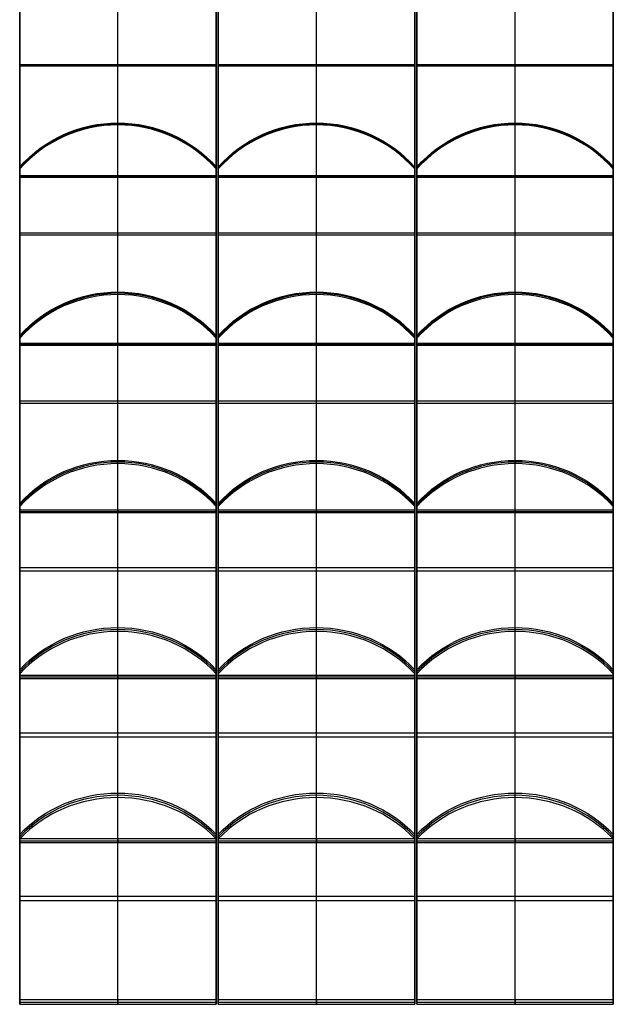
# Model space of a CAD drawing. Header units: millimetres. Extents: x -1200 to 1200, y -923 to 972.
# Tile 2 of 8: x -599 to -1, y -923 to 69. Entities that reach past the tile are written whole.
import ezdxf

# ---------------------------------------------------------------- set-up
doc = ezdxf.new("R2010")
doc.units = ezdxf.units.MM
doc.layers.add('Default', color=7, linetype='Continuous', true_color=0x000000)

msp = doc.modelspace()

# ---------------------------------------------------------------- linework, layer by layer
at = {"layer": 'Default', "color": 57, "true_color": 0x7a8051}
for p, q in [((-500.45, -88.25, 21.34), (-500.45, 135.51, -2.18)), ((-500.45, -89.51, 9.41), (-500.45, 134.26, -14.11)), ((-599.45, 58.03, 5.97), (-599.45, -56.77, 5.97)), ((-401.45, -56.77, 5.97), (-401.45, 58.03, 5.97)), ((-401.45, 23.63, 9.58), (-599.45, 23.63, 9.58)), ((-401.45, 22.38, -2.35), (-599.45, 22.38, -2.35)), ((-599.45, 0.63, -0.07), (-599.45, 0.63, 12)), ((-401.45, 0.63, -0.07), (-401.45, 0.63, 12)), ((-300.27, -256.98, 31.14), (-300.27, -34.9, -5.03)), ((-300.27, -258.91, 19.29), (-300.27, -36.83, -16.88)), ((-386.67, -68.81, -11.67), (-386.67, -66.88, 0.18)), ((-599.45, -88.88, 15.37), (-401.45, -88.88, 15.37)), ((-500.45, -88.25, 21.34), (-500.45, -89.51, 9.41)), ((-399.27, -131.79, 10.75), (-399.27, -206.44, 10.75)), ((-201.27, -206.44, 10.75), (-201.27, -131.79, 10.75)), ((-201.27, -145.94, 13.05), (-399.27, -145.94, 13.05)), ((-201.27, -147.87, 1.21), (-399.27, -147.87, 1.21)), ((-399.27, -169.11, 4.67), (-399.27, -169.11, 16.83)), ((-201.27, -169.11, 4.67), (-201.27, -169.11, 16.83)), ((-300.27, -424.88, 50.48), (-300.27, -205.21, 1.78)), ((-300.27, -427.48, 38.76), (-300.27, -207.81, -9.93)), ((-386.67, -239.44, -2.92), (-386.67, -236.84, 8.79)), ((-300.27, -256.98, 31.14), (-300.27, -258.91, 19.29)), ((-399.27, -257.94, 25.21), (-201.27, -257.94, 25.21)), ((-399.27, -310.59, 25.14), (-399.27, -366.03, 25.14)), ((-201.27, -315.05, 26.13), (-399.27, -315.05, 26.13)), ((-201.27, -366.03, 25.14), (-201.27, -310.59, 25.14)), ((-201.27, -317.64, 14.41), (-399.27, -317.64, 14.41)), ((-399.27, -338.31, 19), (-399.27, -338.31, 31.29)), ((-201.27, -338.31, 19), (-201.27, -338.31, 31.29)), ((-500.45, -591.41, 79.31), (-500.45, -374.86, 18.24)), ((-100.09, -591.41, 79.31), (-100.09, -374.86, 18.24)), ((-500.45, -594.67, 67.76), (-500.45, -378.12, 6.69)), ((-100.09, -594.67, 67.76), (-100.09, -378.12, 6.69)), ((-586.85, -409.3, 15.48), (-586.85, -406.04, 27.03)), ((-186.49, -409.3, 15.48), (-186.49, -406.04, 27.03)), ((-399.27, -426.18, 44.62), (-201.27, -426.18, 44.62)), ((-300.27, -424.88, 50.48), (-300.27, -427.48, 38.76)), ((-401.45, -483.14, 48.77), (-599.45, -483.14, 48.77)), ((-599.45, -484.32, 49.11), (-599.45, -528.52, 49.11)), ((-401.45, -528.52, 49.11), (-401.45, -484.32, 49.11)), ((-1.09, -483.14, 48.77), (-199.09, -483.14, 48.77)), ((-199.09, -484.32, 49.11), (-199.09, -528.52, 49.11)), ((-1.09, -528.52, 49.11), (-1.09, -484.32, 49.11)), ((-401.45, -486.39, 37.22), (-599.45, -486.39, 37.22)), ((-1.09, -486.39, 37.22), (-199.09, -486.39, 37.22)), ((-599.45, -506.42, 42.87), (-599.45, -506.42, 55.34)), ((-401.45, -506.42, 42.87), (-401.45, -506.42, 55.34)), ((-199.09, -506.42, 42.87), (-199.09, -506.42, 55.34)), ((-1.09, -506.42, 42.87), (-1.09, -506.42, 55.34)), ((-300.27, -756.04, 117.54), (-300.27, -543.3, 44.28)), ((-300.27, -759.95, 106.19), (-300.27, -547.21, 32.94)), ((-386.67, -577.84, 43.49), (-386.67, -573.94, 54.83)), ((-599.45, -593.04, 73.54), (-401.45, -593.04, 73.54)), ((-500.45, -591.41, 79.31), (-500.45, -594.67, 67.76)), ((-199.09, -593.04, 73.54), (-1.09, -593.04, 73.54)), ((-100.09, -591.41, 79.31), (-100.09, -594.67, 67.76)), ((-201.27, -649.67, 80.91), (-399.27, -649.67, 80.91)), ((-201.27, -653.58, 69.56), (-399.27, -653.58, 69.56)), ((-399.27, -654.47, 82.56), (-399.27, -691.33, 82.56)), ((-201.27, -691.33, 82.56), (-201.27, -654.47, 82.56)), ((-399.27, -672.9, 76.22), (-399.27, -672.9, 88.91)), ((-201.27, -672.9, 76.22), (-201.27, -672.9, 88.91)), ((-300.27, -918.24, 165.04), (-300.27, -710, 79.84)), ((-300.27, -922.79, 153.93), (-300.27, -714.54, 68.73)), ((-386.67, -744.53, 81), (-386.67, -739.98, 92.11)), ((-399.27, -758, 111.86), (-201.27, -758, 111.86)), ((-300.27, -756.04, 117.54), (-300.27, -759.95, 106.19)), ((-201.27, -814.12, 122.44), (-399.27, -814.12, 122.44)), ((-201.27, -818.66, 111.33), (-399.27, -818.66, 111.33)), ((-399.27, -821.37, 125.4), (-399.27, -853.06, 125.4)), ((-201.27, -853.06, 125.4), (-201.27, -821.37, 125.4)), ((-399.27, -837.22, 118.92), (-399.27, -837.22, 131.89)), ((-201.27, -837.22, 118.92), (-201.27, -837.22, 131.89)), ((-399.27, -920.51, 159.48), (-201.27, -920.51, 159.48)), ((-300.27, -918.24, 165.04), (-300.27, -922.79, 153.93))]:
    msp.add_line(p, q, dxfattribs=at)
at = {"layer": 'Default', "color": 252, "true_color": 0xa2a47c}
for p, q in [((-300.27, -88.25, 21.34), (-300.27, 135.51, -2.18)), ((-300.27, -89.51, 9.41), (-300.27, 134.26, -14.11)), ((-399.27, 58.03, 5.97), (-399.27, -56.77, 5.97)), ((-201.27, -56.77, 5.97), (-201.27, 58.03, 5.97)), ((-201.27, 23.63, 9.58), (-399.27, 23.63, 9.58)), ((-201.27, 22.38, -2.35), (-399.27, 22.38, -2.35)), ((-399.27, 0.63, -0.07), (-399.27, 0.63, 12)), ((-201.27, 0.63, -0.07), (-201.27, 0.63, 12)), ((-399.27, -88.88, 15.37), (-201.27, -88.88, 15.37)), ((-300.27, -88.25, 21.34), (-300.27, -89.51, 9.41)), ((-100.09, -756.04, 117.54), (-100.09, -543.3, 44.28)), ((-100.09, -759.95, 106.19), (-100.09, -547.21, 32.94)), ((-186.49, -577.84, 43.49), (-186.49, -573.94, 54.83)), ((-1.09, -649.67, 80.91), (-199.09, -649.67, 80.91)), ((-1.09, -653.58, 69.56), (-199.09, -653.58, 69.56)), ((-199.09, -654.47, 82.56), (-199.09, -691.33, 82.56)), ((-1.09, -691.33, 82.56), (-1.09, -654.47, 82.56)), ((-199.09, -672.9, 76.22), (-199.09, -672.9, 88.91)), ((-1.09, -672.9, 76.22), (-1.09, -672.9, 88.91)), ((-199.09, -758, 111.86), (-1.09, -758, 111.86)), ((-100.09, -756.04, 117.54), (-100.09, -759.95, 106.19))]:
    msp.add_line(p, q, dxfattribs=at)
at = {"layer": 'Default', "color": 55, "true_color": 0x92966b}
for p, q in [((-100.09, -88.25, 21.34), (-100.09, 135.51, -2.18)), ((-100.09, -89.51, 9.41), (-100.09, 134.26, -14.11)), ((-199.09, 58.03, 5.97), (-199.09, -56.77, 5.97)), ((-1.09, -56.77, 5.97), (-1.09, 58.03, 5.97)), ((-1.09, 23.63, 9.58), (-199.09, 23.63, 9.58)), ((-1.09, 22.38, -2.35), (-199.09, 22.38, -2.35)), ((-199.09, 0.63, -0.07), (-199.09, 0.63, 12)), ((-1.09, 0.63, -0.07), (-1.09, 0.63, 12)), ((-500.45, -256.98, 31.14), (-500.45, -34.9, -5.03)), ((-500.45, -258.91, 19.29), (-500.45, -36.83, -16.88)), ((-586.85, -68.81, -11.67), (-586.85, -66.88, 0.18)), ((-199.09, -88.88, 15.37), (-1.09, -88.88, 15.37)), ((-100.09, -88.25, 21.34), (-100.09, -89.51, 9.41)), ((-599.45, -131.79, 10.75), (-599.45, -206.44, 10.75)), ((-401.45, -206.44, 10.75), (-401.45, -131.79, 10.75)), ((-401.45, -145.94, 13.05), (-599.45, -145.94, 13.05)), ((-401.45, -147.87, 1.21), (-599.45, -147.87, 1.21)), ((-599.45, -169.11, 4.67), (-599.45, -169.11, 16.83)), ((-401.45, -169.11, 4.67), (-401.45, -169.11, 16.83)), ((-100.09, -424.88, 50.48), (-100.09, -205.21, 1.78)), ((-100.09, -427.48, 38.76), (-100.09, -207.81, -9.93)), ((-186.49, -239.44, -2.92), (-186.49, -236.84, 8.79)), ((-500.45, -256.98, 31.14), (-500.45, -258.91, 19.29)), ((-599.45, -257.94, 25.21), (-401.45, -257.94, 25.21)), ((-199.09, -310.59, 25.14), (-199.09, -366.03, 25.14)), ((-1.09, -315.05, 26.13), (-199.09, -315.05, 26.13)), ((-1.09, -366.03, 25.14), (-1.09, -310.59, 25.14)), ((-1.09, -317.64, 14.41), (-199.09, -317.64, 14.41)), ((-199.09, -338.31, 19), (-199.09, -338.31, 31.29)), ((-1.09, -338.31, 19), (-1.09, -338.31, 31.29)), ((-300.27, -591.41, 79.31), (-300.27, -374.86, 18.24)), ((-300.27, -594.67, 67.76), (-300.27, -378.12, 6.69)), ((-386.67, -409.3, 15.48), (-386.67, -406.04, 27.03)), ((-199.09, -426.18, 44.62), (-1.09, -426.18, 44.62)), ((-100.09, -424.88, 50.48), (-100.09, -427.48, 38.76)), ((-201.27, -483.14, 48.77), (-399.27, -483.14, 48.77)), ((-399.27, -484.32, 49.11), (-399.27, -528.52, 49.11)), ((-201.27, -528.52, 49.11), (-201.27, -484.32, 49.11)), ((-201.27, -486.39, 37.22), (-399.27, -486.39, 37.22)), ((-399.27, -506.42, 42.87), (-399.27, -506.42, 55.34)), ((-201.27, -506.42, 42.87), (-201.27, -506.42, 55.34)), ((-500.45, -756.04, 117.54), (-500.45, -543.3, 44.28)), ((-500.45, -759.95, 106.19), (-500.45, -547.21, 32.94)), ((-586.85, -577.84, 43.49), (-586.85, -573.94, 54.83)), ((-399.27, -593.04, 73.54), (-201.27, -593.04, 73.54)), ((-300.27, -591.41, 79.31), (-300.27, -594.67, 67.76)), ((-401.45, -649.67, 80.91), (-599.45, -649.67, 80.91)), ((-401.45, -653.58, 69.56), (-599.45, -653.58, 69.56)), ((-599.45, -654.47, 82.56), (-599.45, -691.33, 82.56)), ((-401.45, -691.33, 82.56), (-401.45, -654.47, 82.56)), ((-599.45, -672.9, 76.22), (-599.45, -672.9, 88.91)), ((-401.45, -672.9, 76.22), (-401.45, -672.9, 88.91)), ((-100.09, -918.24, 165.04), (-100.09, -710, 79.84)), ((-100.09, -922.79, 153.93), (-100.09, -714.54, 68.73)), ((-186.49, -744.53, 81), (-186.49, -739.98, 92.11)), ((-599.45, -758, 111.86), (-401.45, -758, 111.86)), ((-500.45, -756.04, 117.54), (-500.45, -759.95, 106.19)), ((-1.09, -814.12, 122.44), (-199.09, -814.12, 122.44)), ((-1.09, -818.66, 111.33), (-199.09, -818.66, 111.33)), ((-199.09, -821.37, 125.4), (-199.09, -853.06, 125.4)), ((-1.09, -853.06, 125.4), (-1.09, -821.37, 125.4)), ((-199.09, -837.22, 118.92), (-199.09, -837.22, 131.89)), ((-1.09, -837.22, 118.92), (-1.09, -837.22, 131.89)), ((-199.09, -920.51, 159.48), (-1.09, -920.51, 159.48)), ((-100.09, -918.24, 165.04), (-100.09, -922.79, 153.93))]:
    msp.add_line(p, q, dxfattribs=at)
at = {"layer": 'Default', "color": 67, "true_color": 0x697245}
for p, q in [((-100.09, -256.98, 31.14), (-100.09, -34.9, -5.03)), ((-100.09, -258.91, 19.29), (-100.09, -36.83, -16.88)), ((-186.49, -68.81, -11.67), (-186.49, -66.88, 0.18)), ((-199.09, -131.79, 10.75), (-199.09, -206.44, 10.75)), ((-1.09, -206.44, 10.75), (-1.09, -131.79, 10.75)), ((-1.09, -145.94, 13.05), (-199.09, -145.94, 13.05)), ((-1.09, -147.87, 1.21), (-199.09, -147.87, 1.21)), ((-199.09, -169.11, 4.67), (-199.09, -169.11, 16.83)), ((-1.09, -169.11, 4.67), (-1.09, -169.11, 16.83)), ((-500.45, -424.88, 50.48), (-500.45, -205.21, 1.78)), ((-500.45, -427.48, 38.76), (-500.45, -207.81, -9.93)), ((-586.85, -239.44, -2.92), (-586.85, -236.84, 8.79)), ((-100.09, -256.98, 31.14), (-100.09, -258.91, 19.29)), ((-199.09, -257.94, 25.21), (-1.09, -257.94, 25.21)), ((-599.45, -310.59, 25.14), (-599.45, -366.03, 25.14)), ((-401.45, -315.05, 26.13), (-599.45, -315.05, 26.13)), ((-401.45, -366.03, 25.14), (-401.45, -310.59, 25.14)), ((-401.45, -317.64, 14.41), (-599.45, -317.64, 14.41)), ((-599.45, -338.31, 19), (-599.45, -338.31, 31.29)), ((-401.45, -338.31, 19), (-401.45, -338.31, 31.29)), ((-599.45, -426.18, 44.62), (-401.45, -426.18, 44.62)), ((-500.45, -424.88, 50.48), (-500.45, -427.48, 38.76)), ((-500.45, -918.24, 165.04), (-500.45, -710, 79.84)), ((-500.45, -922.79, 153.93), (-500.45, -714.54, 68.73)), ((-586.85, -744.53, 81), (-586.85, -739.98, 92.11)), ((-401.45, -814.12, 122.44), (-599.45, -814.12, 122.44)), ((-401.45, -818.66, 111.33), (-599.45, -818.66, 111.33)), ((-599.45, -821.37, 125.4), (-599.45, -853.06, 125.4)), ((-401.45, -853.06, 125.4), (-401.45, -821.37, 125.4)), ((-599.45, -837.22, 118.92), (-599.45, -837.22, 131.89)), ((-401.45, -837.22, 118.92), (-401.45, -837.22, 131.89)), ((-599.45, -920.51, 159.48), (-401.45, -920.51, 159.48)), ((-500.45, -918.24, 165.04), (-500.45, -922.79, 153.93))]:
    msp.add_line(p, q, dxfattribs=at)
at = {"layer": 'Default', "color": 55, "true_color": 0x92966b, "extrusion": (-4.89569e-18, -0.160743, -0.986996)}
msp.add_arc((-500.45, 165.04, 10.58), 131.4, 221.11209, 318.88791, dxfattribs=at)
at = {"layer": 'Default', "color": 55, "true_color": 0x92966b, "extrusion": (-2.91601e-09, 0.160743, 0.986996)}
msp.add_arc((500.45, 165.04, -16.58), 131.4, 221.11209, 318.88791, dxfattribs=at)
at = {"layer": 'Default', "color": 55, "true_color": 0x92966b, "extrusion": (-1.15368e-17, 0.160743, 0.986996)}
msp.add_arc((500.45, 165.04, -22.58), 131.4, 221.11209, 318.88791, dxfattribs=at)
at = {"layer": 'Default', "color": 57, "true_color": 0x7a8051, "extrusion": (-3.49511e-17, -0.160743, -0.986996)}
msp.add_arc((-300.27, 165.04, 10.58), 131.4, 221.11209, 318.88791, dxfattribs=at)
at = {"layer": 'Default', "color": 57, "true_color": 0x7a8051, "extrusion": (-2.91601e-09, 0.160743, 0.986996)}
msp.add_arc((300.27, 165.04, -16.58), 131.4, 221.11209, 318.88791, dxfattribs=at)
at = {"layer": 'Default', "color": 57, "true_color": 0x7a8051, "extrusion": (-1.23457e-17, 0.160743, 0.986996)}
msp.add_arc((300.27, 165.04, -22.58), 131.4, 221.11209, 318.88791, dxfattribs=at)
at = {"layer": 'Default', "color": 67, "true_color": 0x697245, "extrusion": (-2.60962e-17, -0.160743, -0.986996)}
msp.add_arc((-100.09, 165.04, 10.58), 131.4, 221.11209, 318.88791, dxfattribs=at)
at = {"layer": 'Default', "color": 67, "true_color": 0x697245, "extrusion": (-2.91598e-09, 0.160743, 0.986996)}
msp.add_arc((100.09, 165.04, -16.58), 131.4, 221.11209, 318.88791, dxfattribs=at)
at = {"layer": 'Default', "color": 67, "true_color": 0x697245, "extrusion": (-2.68198e-18, 0.160743, 0.986996)}
msp.add_arc((100.09, 165.04, -22.58), 131.4, 221.11209, 318.88791, dxfattribs=at)
at = {"layer": 'Default', "color": 67, "true_color": 0x697245, "extrusion": (-5.42037e-17, -0.21644, -0.976296)}
msp.add_arc((-500.45, 332.13, 42.68), 131.4, 221.11209, 318.88791, dxfattribs=at)
at = {"layer": 'Default', "color": 67, "true_color": 0x697245, "extrusion": (3.24627e-09, 0.21644, 0.976296)}
msp.add_arc((500.45, 332.13, -48.68), 131.4, 221.11209, 318.88791, dxfattribs=at)
at = {"layer": 'Default', "color": 67, "true_color": 0x697245, "extrusion": (-5.22751e-17, 0.21644, 0.976296)}
msp.add_arc((500.45, 332.13, -54.68), 131.4, 221.11209, 318.88791, dxfattribs=at)
at = {"layer": 'Default', "color": 57, "true_color": 0x7a8051, "extrusion": (-6.69293e-17, -0.21644, -0.976296)}
msp.add_arc((-300.27, 332.13, 42.68), 131.4, 221.11209, 318.88791, dxfattribs=at)
at = {"layer": 'Default', "color": 57, "true_color": 0x7a8051, "extrusion": (3.24627e-09, 0.21644, 0.976296)}
msp.add_arc((300.27, 332.13, -48.68), 131.4, 221.11209, 318.88791, dxfattribs=at)
at = {"layer": 'Default', "color": 57, "true_color": 0x7a8051, "extrusion": (-4.2293e-17, 0.21644, 0.976296)}
msp.add_arc((300.27, 332.13, -54.68), 131.4, 221.11209, 318.88791, dxfattribs=at)
at = {"layer": 'Default', "color": 55, "true_color": 0x92966b, "extrusion": (4.37942e-17, -0.21644, -0.976296)}
msp.add_arc((-100.09, 332.13, 42.68), 131.4, 221.11209, 318.88791, dxfattribs=at)
at = {"layer": 'Default', "color": 55, "true_color": 0x92966b, "extrusion": (3.24626e-09, 0.21644, 0.976296)}
msp.add_arc((100.09, 332.13, -48.68), 131.4, 221.11209, 318.88791, dxfattribs=at)
at = {"layer": 'Default', "color": 55, "true_color": 0x92966b, "extrusion": (4.89948e-17, 0.21644, 0.976296)}
msp.add_arc((100.09, 332.13, -54.68), 131.4, 221.11209, 318.88791, dxfattribs=at)
at = {"layer": 'Default', "color": 57, "true_color": 0x7a8051, "extrusion": (1.04047e-16, -0.27144, -0.962455)}
msp.add_arc((-500.45, 497.14, 84.2), 131.4, 221.11209, 318.88791, dxfattribs=at)
at = {"layer": 'Default', "color": 57, "true_color": 0x7a8051, "extrusion": (-1.06724e-09, 0.27144, 0.962455)}
msp.add_arc((500.45, 497.14, -90.2), 131.4, 221.11209, 318.88791, dxfattribs=at)
at = {"layer": 'Default', "color": 55, "true_color": 0x92966b, "extrusion": (1.72693e-17, -0.27144, -0.962455)}
msp.add_arc((-300.27, 497.14, 84.2), 131.4, 221.11209, 318.88791, dxfattribs=at)
at = {"layer": 'Default', "color": 55, "true_color": 0x92966b, "extrusion": (-1.06724e-09, 0.27144, 0.962455)}
msp.add_arc((300.27, 497.14, -90.2), 131.4, 221.11209, 318.88791, dxfattribs=at)
at = {"layer": 'Default', "color": 57, "true_color": 0x7a8051, "extrusion": (-1.72693e-17, -0.27144, -0.962455)}
msp.add_arc((-100.09, 497.14, 84.2), 131.4, 221.11209, 318.88791, dxfattribs=at)
at = {"layer": 'Default', "color": 57, "true_color": 0x7a8051, "extrusion": (-1.06721e-09, 0.27144, 0.962455)}
msp.add_arc((100.09, 497.14, -90.2), 131.4, 221.11209, 318.88791, dxfattribs=at)
at = {"layer": 'Default', "color": 57, "true_color": 0x7a8051, "extrusion": (5.13774e-17, 0.27144, 0.962455)}
msp.add_arc((500.45, 497.14, -96.2), 131.4, 221.11209, 318.88791, dxfattribs=at)
at = {"layer": 'Default', "color": 55, "true_color": 0x92966b, "extrusion": (-8.63467e-17, 0.27144, 0.962455)}
msp.add_arc((300.27, 497.14, -96.2), 131.4, 221.11209, 318.88791, dxfattribs=at)
at = {"layer": 'Default', "color": 57, "true_color": 0x7a8051, "extrusion": (-1.03616e-16, 0.27144, 0.962455)}
msp.add_arc((100.09, 497.14, -96.2), 131.4, 221.11209, 318.88791, dxfattribs=at)
at = {"layer": 'Default', "color": 55, "true_color": 0x92966b, "extrusion": (0, -0.325568, -0.945519)}
msp.add_arc((-500.45, 659.52, 135.01), 131.4, 221.11209, 318.88791, dxfattribs=at)
at = {"layer": 'Default', "color": 55, "true_color": 0x92966b, "extrusion": (3.01588e-09, 0.325568, 0.945519)}
msp.add_arc((500.45, 659.52, -141.01), 131.4, 221.11209, 318.88791, dxfattribs=at)
at = {"layer": 'Default', "color": 57, "true_color": 0x7a8051, "extrusion": (1.53003e-16, -0.325568, -0.945519)}
msp.add_arc((-300.27, 659.52, 135.01), 131.4, 221.11209, 318.88791, dxfattribs=at)
at = {"layer": 'Default', "color": 57, "true_color": 0x7a8051, "extrusion": (3.01588e-09, 0.325568, 0.945519)}
msp.add_arc((300.27, 659.52, -141.01), 131.4, 221.11209, 318.88791, dxfattribs=at)
at = {"layer": 'Default', "color": 252, "true_color": 0xa2a47c, "extrusion": (1.86933e-16, -0.325568, -0.945519)}
msp.add_arc((-100.09, 659.52, 135.01), 131.4, 221.11209, 318.88791, dxfattribs=at)
at = {"layer": 'Default', "color": 252, "true_color": 0xa2a47c, "extrusion": (3.0159e-09, 0.325568, 0.945519)}
msp.add_arc((100.09, 659.52, -141.01), 131.4, 221.11209, 318.88791, dxfattribs=at)
at = {"layer": 'Default', "color": 55, "true_color": 0x92966b, "extrusion": (1.7279e-17, 0.325568, 0.945519)}
msp.add_arc((500.45, 659.52, -147.01), 131.4, 221.11209, 318.88791, dxfattribs=at)
at = {"layer": 'Default', "color": 57, "true_color": 0x7a8051, "extrusion": (-3.39309e-17, 0.325568, 0.945519)}
msp.add_arc((300.27, 659.52, -147.01), 131.4, 221.11209, 318.88791, dxfattribs=at)
at = {"layer": 'Default', "color": 252, "true_color": 0xa2a47c, "extrusion": (-2.03585e-16, 0.325568, 0.945519)}
msp.add_arc((100.09, 659.52, -147.01), 131.4, 221.11209, 318.88791, dxfattribs=at)
at = {"layer": 'Default', "color": 67, "true_color": 0x697245, "extrusion": (-1.32856e-16, -0.378649, -0.925541)}
msp.add_arc((-500.45, 818.76, 194.94), 131.4, 221.11209, 318.88791, dxfattribs=at)
at = {"layer": 'Default', "color": 67, "true_color": 0x697245, "extrusion": (-4.86307e-09, 0.378649, 0.925541)}
msp.add_arc((500.45, 818.76, -200.94), 131.4, 221.11209, 318.88791, dxfattribs=at)
at = {"layer": 'Default', "color": 57, "true_color": 0x7a8051, "extrusion": (-6.64279e-17, -0.378649, -0.925541)}
msp.add_arc((-300.27, 818.76, 194.94), 131.4, 221.11209, 318.88791, dxfattribs=at)
at = {"layer": 'Default', "color": 57, "true_color": 0x7a8051, "extrusion": (-4.86307e-09, 0.378649, 0.925541)}
msp.add_arc((300.27, 818.76, -200.94), 131.4, 221.11209, 318.88791, dxfattribs=at)
at = {"layer": 'Default', "color": 55, "true_color": 0x92966b, "extrusion": (-2.65712e-16, -0.378649, -0.925541)}
msp.add_arc((-100.09, 818.76, 194.94), 131.4, 221.11209, 318.88791, dxfattribs=at)
at = {"layer": 'Default', "color": 55, "true_color": 0x92966b, "extrusion": (-4.86308e-09, 0.378649, 0.925541)}
msp.add_arc((100.09, 818.76, -200.94), 131.4, 221.11209, 318.88791, dxfattribs=at)
at = {"layer": 'Default', "color": 67, "true_color": 0x697245, "extrusion": (1.32856e-16, 0.378649, 0.925541)}
msp.add_arc((500.45, 818.76, -206.94), 131.4, 221.11209, 318.88791, dxfattribs=at)
at = {"layer": 'Default', "color": 57, "true_color": 0x7a8051, "extrusion": (-2.65712e-16, 0.378649, 0.925541)}
msp.add_arc((300.27, 818.76, -206.94), 131.4, 221.11209, 318.88791, dxfattribs=at)
at = {"layer": 'Default', "color": 55, "true_color": 0x92966b, "extrusion": (-1.32856e-16, 0.378649, 0.925541)}
msp.add_arc((100.09, 818.76, -206.94), 131.4, 221.11209, 318.88791, dxfattribs=at)
at = {"layer": 'Default', "color": 57, "true_color": 0x7a8051}
for points in [[(-599.45, -88.25, 21.34), (-599.45, 1.25, 11.93), (-599.45, 90.76, 2.53)], [(-599.45, 89.51, -9.41), (-599.45, 0), (-599.45, -89.51, 9.41)], [(-401.45, 90.76, 2.53), (-401.45, 1.25, 11.93), (-401.45, -88.25, 21.34)], [(-401.45, -89.51, 9.41), (-401.45, 0), (-401.45, 89.51, -9.41)], [(-399.27, -256.98, 31.14), (-399.27, -168.15, 16.67), (-399.27, -79.32, 2.2)], [(-399.27, -81.25, -9.64), (-399.27, -80.28, -3.72), (-399.27, -79.32, 2.2)], [(-201.27, -81.25, -9.64), (-201.27, -80.28, -3.72), (-201.27, -79.32, 2.2)], [(-201.27, -79.32, 2.2), (-201.27, -168.15, 16.67), (-201.27, -256.98, 31.14)], [(-599.45, -89.51, 9.41), (-599.45, -88.88, 15.37), (-599.45, -88.25, 21.34)], [(-401.45, -88.25, 21.34), (-500.45, -88.25, 21.34), (-599.45, -88.25, 21.34)], [(-401.45, -88.25, 21.34), (-401.45, -88.88, 15.37), (-401.45, -89.51, 9.41)], [(-399.27, -81.25, -9.64), (-399.27, -170.08, 4.82), (-399.27, -258.91, 19.29)], [(-201.27, -258.91, 19.29), (-201.27, -170.08, 4.82), (-201.27, -81.25, -9.64)], [(-599.45, -89.51, 9.41), (-500.45, -89.51, 9.41), (-401.45, -89.51, 9.41)], [(-399.27, -424.88, 50.48), (-399.27, -337.01, 31), (-399.27, -249.15, 11.52)], [(-399.27, -251.74, -0.2), (-399.27, -250.44, 5.66), (-399.27, -249.15, 11.52)], [(-399.27, -251.74, -0.2), (-399.27, -339.61, 19.28), (-399.27, -427.48, 38.76)], [(-399.27, -258.91, 19.29), (-399.27, -257.94, 25.21), (-399.27, -256.98, 31.14)], [(-201.27, -256.98, 31.14), (-300.27, -256.98, 31.14), (-399.27, -256.98, 31.14)], [(-201.27, -251.74, -0.2), (-201.27, -250.44, 5.66), (-201.27, -249.15, 11.52)], [(-201.27, -249.15, 11.52), (-201.27, -337.01, 31), (-201.27, -424.88, 50.48)], [(-201.27, -427.48, 38.76), (-201.27, -339.61, 19.28), (-201.27, -251.74, -0.2)], [(-201.27, -256.98, 31.14), (-201.27, -257.94, 25.21), (-201.27, -258.91, 19.29)], [(-399.27, -258.91, 19.29), (-300.27, -258.91, 19.29), (-201.27, -258.91, 19.29)], [(-599.45, -591.41, 79.31), (-599.45, -504.79, 54.88), (-599.45, -418.17, 30.45)], [(-599.45, -421.43, 18.9), (-599.45, -419.8, 24.68), (-599.45, -418.17, 30.45)], [(-599.45, -421.43, 18.9), (-599.45, -508.05, 43.33), (-599.45, -594.67, 67.76)], [(-401.45, -421.43, 18.9), (-401.45, -419.8, 24.68), (-401.45, -418.17, 30.45)], [(-401.45, -418.17, 30.45), (-401.45, -504.79, 54.88), (-401.45, -591.41, 79.31)], [(-401.45, -594.67, 67.76), (-401.45, -508.05, 43.33), (-401.45, -421.43, 18.9)], [(-399.27, -427.48, 38.76), (-399.27, -426.18, 44.62), (-399.27, -424.88, 50.48)], [(-201.27, -424.88, 50.48), (-300.27, -424.88, 50.48), (-399.27, -424.88, 50.48)], [(-201.27, -424.88, 50.48), (-201.27, -426.18, 44.62), (-201.27, -427.48, 38.76)], [(-199.09, -591.41, 79.31), (-199.09, -504.79, 54.88), (-199.09, -418.17, 30.45)], [(-199.09, -421.43, 18.9), (-199.09, -419.8, 24.68), (-199.09, -418.17, 30.45)], [(-199.09, -421.43, 18.9), (-199.09, -508.05, 43.33), (-199.09, -594.67, 67.76)], [(-1.09, -421.43, 18.9), (-1.09, -419.8, 24.68), (-1.09, -418.17, 30.45)], [(-1.09, -418.17, 30.45), (-1.09, -504.79, 54.88), (-1.09, -591.41, 79.31)], [(-1.09, -594.67, 67.76), (-1.09, -508.05, 43.33), (-1.09, -421.43, 18.9)], [(-399.27, -427.48, 38.76), (-300.27, -427.48, 38.76), (-201.27, -427.48, 38.76)], [(-599.45, -594.67, 67.76), (-599.45, -593.04, 73.54), (-599.45, -591.41, 79.31)], [(-401.45, -591.41, 79.31), (-500.45, -591.41, 79.31), (-599.45, -591.41, 79.31)], [(-599.45, -594.67, 67.76), (-500.45, -594.67, 67.76), (-401.45, -594.67, 67.76)], [(-401.45, -591.41, 79.31), (-401.45, -593.04, 73.54), (-401.45, -594.67, 67.76)], [(-399.27, -756.04, 117.54), (-399.27, -670.95, 88.24), (-399.27, -585.85, 58.93)], [(-399.27, -589.76, 47.59), (-399.27, -587.8, 53.26), (-399.27, -585.85, 58.93)], [(-399.27, -589.76, 47.59), (-399.27, -674.85, 76.89), (-399.27, -759.95, 106.19)], [(-201.27, -589.76, 47.59), (-201.27, -587.8, 53.26), (-201.27, -585.85, 58.93)], [(-201.27, -585.85, 58.93), (-201.27, -670.95, 88.24), (-201.27, -756.04, 117.54)], [(-201.27, -759.95, 106.19), (-201.27, -674.85, 76.89), (-201.27, -589.76, 47.59)], [(-199.09, -594.67, 67.76), (-199.09, -593.04, 73.54), (-199.09, -591.41, 79.31)], [(-1.09, -591.41, 79.31), (-100.09, -591.41, 79.31), (-199.09, -591.41, 79.31)], [(-199.09, -594.67, 67.76), (-100.09, -594.67, 67.76), (-1.09, -594.67, 67.76)], [(-1.09, -591.41, 79.31), (-1.09, -593.04, 73.54), (-1.09, -594.67, 67.76)], [(-399.27, -918.24, 165.04), (-399.27, -834.94, 130.96), (-399.27, -751.64, 96.88)], [(-399.27, -756.19, 85.77), (-399.27, -753.92, 91.33), (-399.27, -751.64, 96.88)], [(-201.27, -756.19, 85.77), (-201.27, -753.92, 91.33), (-201.27, -751.64, 96.88)], [(-201.27, -751.64, 96.88), (-201.27, -834.94, 130.96), (-201.27, -918.24, 165.04)], [(-399.27, -759.95, 106.19), (-399.27, -758, 111.86), (-399.27, -756.04, 117.54)], [(-201.27, -756.04, 117.54), (-300.27, -756.04, 117.54), (-399.27, -756.04, 117.54)], [(-399.27, -756.19, 85.77), (-399.27, -839.49, 119.85), (-399.27, -922.79, 153.93)], [(-399.27, -759.95, 106.19), (-300.27, -759.95, 106.19), (-201.27, -759.95, 106.19)], [(-201.27, -756.04, 117.54), (-201.27, -758, 111.86), (-201.27, -759.95, 106.19)], [(-201.27, -922.79, 153.93), (-201.27, -839.49, 119.85), (-201.27, -756.19, 85.77)], [(-399.27, -922.79, 153.93), (-399.27, -920.51, 159.48), (-399.27, -918.24, 165.04)], [(-201.27, -918.24, 165.04), (-300.27, -918.24, 165.04), (-399.27, -918.24, 165.04)], [(-201.27, -918.24, 165.04), (-201.27, -920.51, 159.48), (-201.27, -922.79, 153.93)], [(-399.27, -922.79, 153.93), (-300.27, -922.79, 153.93), (-201.27, -922.79, 153.93)]]:
    msp.add_open_spline(points, degree=2, dxfattribs=at)
at = {"layer": 'Default', "color": 252, "true_color": 0xa2a47c}
for points in [[(-399.27, -88.25, 21.34), (-399.27, 1.25, 11.93), (-399.27, 90.76, 2.53)], [(-399.27, 89.51, -9.41), (-399.27, 0), (-399.27, -89.51, 9.41)], [(-201.27, 90.76, 2.53), (-201.27, 1.25, 11.93), (-201.27, -88.25, 21.34)], [(-201.27, -89.51, 9.41), (-201.27, 0), (-201.27, 89.51, -9.41)], [(-399.27, -89.51, 9.41), (-399.27, -88.88, 15.37), (-399.27, -88.25, 21.34)], [(-201.27, -88.25, 21.34), (-300.27, -88.25, 21.34), (-399.27, -88.25, 21.34)], [(-201.27, -88.25, 21.34), (-201.27, -88.88, 15.37), (-201.27, -89.51, 9.41)], [(-399.27, -89.51, 9.41), (-300.27, -89.51, 9.41), (-201.27, -89.51, 9.41)], [(-199.09, -756.04, 117.54), (-199.09, -670.95, 88.24), (-199.09, -585.85, 58.93)], [(-199.09, -589.76, 47.59), (-199.09, -587.8, 53.26), (-199.09, -585.85, 58.93)], [(-199.09, -589.76, 47.59), (-199.09, -674.85, 76.89), (-199.09, -759.95, 106.19)], [(-1.09, -589.76, 47.59), (-1.09, -587.8, 53.26), (-1.09, -585.85, 58.93)], [(-1.09, -585.85, 58.93), (-1.09, -670.95, 88.24), (-1.09, -756.04, 117.54)], [(-1.09, -759.95, 106.19), (-1.09, -674.85, 76.89), (-1.09, -589.76, 47.59)], [(-199.09, -759.95, 106.19), (-199.09, -758, 111.86), (-199.09, -756.04, 117.54)], [(-1.09, -756.04, 117.54), (-100.09, -756.04, 117.54), (-199.09, -756.04, 117.54)], [(-199.09, -759.95, 106.19), (-100.09, -759.95, 106.19), (-1.09, -759.95, 106.19)], [(-1.09, -756.04, 117.54), (-1.09, -758, 111.86), (-1.09, -759.95, 106.19)]]:
    msp.add_open_spline(points, degree=2, dxfattribs=at)
at = {"layer": 'Default', "color": 55, "true_color": 0x92966b}
for points in [[(-199.09, -88.25, 21.34), (-199.09, 1.25, 11.93), (-199.09, 90.76, 2.53)], [(-199.09, 89.51, -9.41), (-199.09, 0), (-199.09, -89.51, 9.41)], [(-1.09, 90.76, 2.53), (-1.09, 1.25, 11.93), (-1.09, -88.25, 21.34)], [(-1.09, -89.51, 9.41), (-1.09, 0), (-1.09, 89.51, -9.41)], [(-599.45, -256.98, 31.14), (-599.45, -168.15, 16.67), (-599.45, -79.32, 2.2)], [(-599.45, -81.25, -9.64), (-599.45, -80.28, -3.72), (-599.45, -79.32, 2.2)], [(-401.45, -81.25, -9.64), (-401.45, -80.28, -3.72), (-401.45, -79.32, 2.2)], [(-401.45, -79.32, 2.2), (-401.45, -168.15, 16.67), (-401.45, -256.98, 31.14)], [(-599.45, -81.25, -9.64), (-599.45, -170.08, 4.82), (-599.45, -258.91, 19.29)], [(-401.45, -258.91, 19.29), (-401.45, -170.08, 4.82), (-401.45, -81.25, -9.64)], [(-199.09, -89.51, 9.41), (-199.09, -88.88, 15.37), (-199.09, -88.25, 21.34)], [(-1.09, -88.25, 21.34), (-100.09, -88.25, 21.34), (-199.09, -88.25, 21.34)], [(-1.09, -88.25, 21.34), (-1.09, -88.88, 15.37), (-1.09, -89.51, 9.41)], [(-199.09, -89.51, 9.41), (-100.09, -89.51, 9.41), (-1.09, -89.51, 9.41)], [(-599.45, -258.91, 19.29), (-599.45, -257.94, 25.21), (-599.45, -256.98, 31.14)], [(-401.45, -256.98, 31.14), (-500.45, -256.98, 31.14), (-599.45, -256.98, 31.14)], [(-401.45, -256.98, 31.14), (-401.45, -257.94, 25.21), (-401.45, -258.91, 19.29)], [(-199.09, -424.88, 50.48), (-199.09, -337.01, 31), (-199.09, -249.15, 11.52)], [(-199.09, -251.74, -0.2), (-199.09, -250.44, 5.66), (-199.09, -249.15, 11.52)], [(-199.09, -251.74, -0.2), (-199.09, -339.61, 19.28), (-199.09, -427.48, 38.76)], [(-1.09, -251.74, -0.2), (-1.09, -250.44, 5.66), (-1.09, -249.15, 11.52)], [(-1.09, -249.15, 11.52), (-1.09, -337.01, 31), (-1.09, -424.88, 50.48)], [(-1.09, -427.48, 38.76), (-1.09, -339.61, 19.28), (-1.09, -251.74, -0.2)], [(-599.45, -258.91, 19.29), (-500.45, -258.91, 19.29), (-401.45, -258.91, 19.29)], [(-399.27, -591.41, 79.31), (-399.27, -504.79, 54.88), (-399.27, -418.17, 30.45)], [(-399.27, -421.43, 18.9), (-399.27, -419.8, 24.68), (-399.27, -418.17, 30.45)], [(-399.27, -421.43, 18.9), (-399.27, -508.05, 43.33), (-399.27, -594.67, 67.76)], [(-201.27, -421.43, 18.9), (-201.27, -419.8, 24.68), (-201.27, -418.17, 30.45)], [(-201.27, -418.17, 30.45), (-201.27, -504.79, 54.88), (-201.27, -591.41, 79.31)], [(-201.27, -594.67, 67.76), (-201.27, -508.05, 43.33), (-201.27, -421.43, 18.9)], [(-199.09, -427.48, 38.76), (-199.09, -426.18, 44.62), (-199.09, -424.88, 50.48)], [(-1.09, -424.88, 50.48), (-100.09, -424.88, 50.48), (-199.09, -424.88, 50.48)], [(-1.09, -424.88, 50.48), (-1.09, -426.18, 44.62), (-1.09, -427.48, 38.76)], [(-199.09, -427.48, 38.76), (-100.09, -427.48, 38.76), (-1.09, -427.48, 38.76)], [(-599.45, -756.04, 117.54), (-599.45, -670.95, 88.24), (-599.45, -585.85, 58.93)], [(-599.45, -589.76, 47.59), (-599.45, -587.8, 53.26), (-599.45, -585.85, 58.93)], [(-599.45, -589.76, 47.59), (-599.45, -674.85, 76.89), (-599.45, -759.95, 106.19)], [(-401.45, -589.76, 47.59), (-401.45, -587.8, 53.26), (-401.45, -585.85, 58.93)], [(-401.45, -585.85, 58.93), (-401.45, -670.95, 88.24), (-401.45, -756.04, 117.54)], [(-401.45, -759.95, 106.19), (-401.45, -674.85, 76.89), (-401.45, -589.76, 47.59)], [(-399.27, -594.67, 67.76), (-399.27, -593.04, 73.54), (-399.27, -591.41, 79.31)], [(-201.27, -591.41, 79.31), (-300.27, -591.41, 79.31), (-399.27, -591.41, 79.31)], [(-399.27, -594.67, 67.76), (-300.27, -594.67, 67.76), (-201.27, -594.67, 67.76)], [(-201.27, -591.41, 79.31), (-201.27, -593.04, 73.54), (-201.27, -594.67, 67.76)], [(-199.09, -918.24, 165.04), (-199.09, -834.94, 130.96), (-199.09, -751.64, 96.88)], [(-199.09, -756.19, 85.77), (-199.09, -753.92, 91.33), (-199.09, -751.64, 96.88)], [(-1.09, -756.19, 85.77), (-1.09, -753.92, 91.33), (-1.09, -751.64, 96.88)], [(-1.09, -751.64, 96.88), (-1.09, -834.94, 130.96), (-1.09, -918.24, 165.04)], [(-599.45, -759.95, 106.19), (-599.45, -758, 111.86), (-599.45, -756.04, 117.54)], [(-401.45, -756.04, 117.54), (-500.45, -756.04, 117.54), (-599.45, -756.04, 117.54)], [(-599.45, -759.95, 106.19), (-500.45, -759.95, 106.19), (-401.45, -759.95, 106.19)], [(-401.45, -756.04, 117.54), (-401.45, -758, 111.86), (-401.45, -759.95, 106.19)], [(-199.09, -756.19, 85.77), (-199.09, -839.49, 119.85), (-199.09, -922.79, 153.93)], [(-1.09, -922.79, 153.93), (-1.09, -839.49, 119.85), (-1.09, -756.19, 85.77)], [(-199.09, -922.79, 153.93), (-199.09, -920.51, 159.48), (-199.09, -918.24, 165.04)], [(-1.09, -918.24, 165.04), (-100.09, -918.24, 165.04), (-199.09, -918.24, 165.04)], [(-1.09, -918.24, 165.04), (-1.09, -920.51, 159.48), (-1.09, -922.79, 153.93)], [(-199.09, -922.79, 153.93), (-100.09, -922.79, 153.93), (-1.09, -922.79, 153.93)]]:
    msp.add_open_spline(points, degree=2, dxfattribs=at)
at = {"layer": 'Default', "color": 67, "true_color": 0x697245}
for points in [[(-199.09, -256.98, 31.14), (-199.09, -168.15, 16.67), (-199.09, -79.32, 2.2)], [(-199.09, -81.25, -9.64), (-199.09, -80.28, -3.72), (-199.09, -79.32, 2.2)], [(-1.09, -81.25, -9.64), (-1.09, -80.28, -3.72), (-1.09, -79.32, 2.2)], [(-1.09, -79.32, 2.2), (-1.09, -168.15, 16.67), (-1.09, -256.98, 31.14)], [(-199.09, -81.25, -9.64), (-199.09, -170.08, 4.82), (-199.09, -258.91, 19.29)], [(-1.09, -258.91, 19.29), (-1.09, -170.08, 4.82), (-1.09, -81.25, -9.64)], [(-599.45, -424.88, 50.48), (-599.45, -337.01, 31), (-599.45, -249.15, 11.52)], [(-599.45, -251.74, -0.2), (-599.45, -250.44, 5.66), (-599.45, -249.15, 11.52)], [(-599.45, -251.74, -0.2), (-599.45, -339.61, 19.28), (-599.45, -427.48, 38.76)], [(-401.45, -251.74, -0.2), (-401.45, -250.44, 5.66), (-401.45, -249.15, 11.52)], [(-401.45, -249.15, 11.52), (-401.45, -337.01, 31), (-401.45, -424.88, 50.48)], [(-401.45, -427.48, 38.76), (-401.45, -339.61, 19.28), (-401.45, -251.74, -0.2)], [(-199.09, -258.91, 19.29), (-199.09, -257.94, 25.21), (-199.09, -256.98, 31.14)], [(-1.09, -256.98, 31.14), (-100.09, -256.98, 31.14), (-199.09, -256.98, 31.14)], [(-1.09, -256.98, 31.14), (-1.09, -257.94, 25.21), (-1.09, -258.91, 19.29)], [(-199.09, -258.91, 19.29), (-100.09, -258.91, 19.29), (-1.09, -258.91, 19.29)], [(-599.45, -427.48, 38.76), (-599.45, -426.18, 44.62), (-599.45, -424.88, 50.48)], [(-401.45, -424.88, 50.48), (-500.45, -424.88, 50.48), (-599.45, -424.88, 50.48)], [(-401.45, -424.88, 50.48), (-401.45, -426.18, 44.62), (-401.45, -427.48, 38.76)], [(-599.45, -427.48, 38.76), (-500.45, -427.48, 38.76), (-401.45, -427.48, 38.76)], [(-599.45, -918.24, 165.04), (-599.45, -834.94, 130.96), (-599.45, -751.64, 96.88)], [(-599.45, -756.19, 85.77), (-599.45, -753.92, 91.33), (-599.45, -751.64, 96.88)], [(-401.45, -756.19, 85.77), (-401.45, -753.92, 91.33), (-401.45, -751.64, 96.88)], [(-401.45, -751.64, 96.88), (-401.45, -834.94, 130.96), (-401.45, -918.24, 165.04)], [(-599.45, -756.19, 85.77), (-599.45, -839.49, 119.85), (-599.45, -922.79, 153.93)], [(-401.45, -922.79, 153.93), (-401.45, -839.49, 119.85), (-401.45, -756.19, 85.77)], [(-599.45, -922.79, 153.93), (-599.45, -920.51, 159.48), (-599.45, -918.24, 165.04)], [(-401.45, -918.24, 165.04), (-500.45, -918.24, 165.04), (-599.45, -918.24, 165.04)], [(-401.45, -918.24, 165.04), (-401.45, -920.51, 159.48), (-401.45, -922.79, 153.93)], [(-599.45, -922.79, 153.93), (-500.45, -922.79, 153.93), (-401.45, -922.79, 153.93)]]:
    msp.add_open_spline(points, degree=2, dxfattribs=at)

doc.saveas('drawing.dxf')
